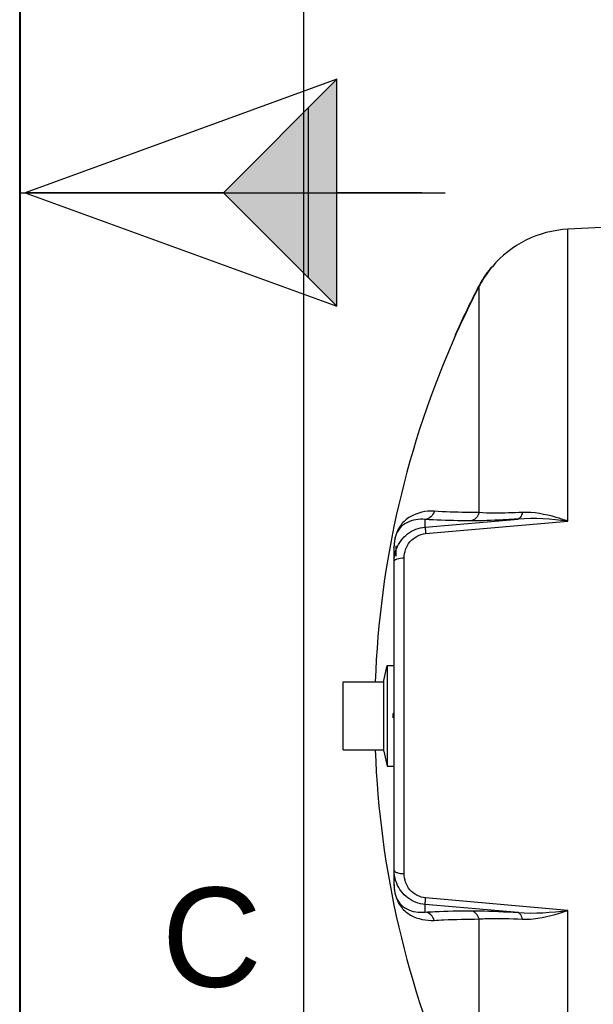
# Model space of a CAD drawing. Header units: millimetres. Extents: x 0 to 297, y 0 to 210.
# Tile 3 of 35: x 0 to 20, y 76 to 111. Entities that reach past the tile are written whole.
import ezdxf

# ---------------------------------------------------------------- set-up
doc = ezdxf.new("R2010")
doc.units = ezdxf.units.MM
doc.header["$LTSCALE"] = 16.335
doc.layers.get('0').update_dxf_attribs({"linetype": 'CONTINUOUS'})
doc.layers.add('08_SURFACES', color=7, linetype='CONTINUOUS')
doc.layers.add('AXES_REF', color=7, linetype='CONTINUOUS')
doc.styles.add('TEXTSTYLE_2', font='arial.ttf')

# ---------------------------------------------------------------- blocks, each defined once
blk = doc.blocks.new('MARGEA4_BL0', base_point=(148.514, 105.014))
at = {"color": 7, "linetype": 'Continuous'}
for p, q in [((0.014, 0.014), (0.014, 210.014)), ((0.014, 0.014), (0.014, 210.014)), ((0.014, 210.014), (0.014, 0.014)), ((10.014, 200.014), (10.014, 10.014)), ((0.014, 105.014), (15.014, 105.014))]:
    blk.add_line(p, q, dxfattribs=at)
at = {"color": 2, "linetype": 'Continuous', "style": 'TEXTSTYLE_2', "oblique": 0}
blk.add_text('C', height=3.5, dxfattribs=at).set_placement((5.014, 77.014))
blk = doc.blocks.new('REPERE_ORIENTATION_BL2', base_point=(7.192, 105.016))
at = {"color": 7, "linetype": 'Continuous'}
for p, q in [((11.192, 109.016), (0.192, 105.016)), ((7.192, 105.016), (11.192, 109.016)), ((11.192, 101.016), (11.192, 109.016)), ((10.192, 102.016), (10.192, 108.016)), ((0.192, 105.016), (11.192, 101.016)), ((7.192, 105.016), (0.192, 105.016)), ((7.192, 105.016), (11.192, 101.016)), ((14.192, 105.016), (11.192, 105.016))]:
    blk.add_line(p, q, dxfattribs=at)
blk.add_solid([(11.192, 109.016), (7.192, 105.016), (11.192, 101.016)], dxfattribs=at)

msp = doc.modelspace()

# ---------------------------------------------------------------- linework, layer by layer
at = {"color": 7, "linetype": 'Continuous'}
for p, q in [((0, 0), (0, 210)), ((21.09, 103.821), (19.345, 103.729)), ((13.215, 92.566), (13.215, 92.561)), ((13.215, 80.576), (13.215, 92.561)), ((13.29, 92.198), (13.29, 92.561)), ((11.415, 85.371), (11.415, 87.771)), ((11.415, 87.771), (12.854, 87.771)), ((12.854, 85.324), (12.854, 87.817)), ((13.185, 86.496), (13.185, 86.646)), ((13.215, 86.646), (13.185, 86.646)), ((13.215, 86.496), (13.185, 86.496)), ((11.415, 85.371), (12.854, 85.371))]:
    msp.add_line(p, q, dxfattribs=at)
at = {"color": 9, "linetype": 'Continuous'}
for p, q in [((19.345, 93.436), (19.345, 103.729)), ((14.31, 93.224), (17.588, 93.509)), ((14.31, 93.224), (14.31, 93.493)), ((14.323, 92.994), (19.345, 93.436)), ((13.207, 92.493), (13.207, 88.343)), ((13.57, 81.001), (13.57, 92.14)), ((13.207, 84.798), (13.207, 80.648)), ((14.31, 79.648), (14.31, 79.917)), ((17.588, 79.632), (14.31, 79.917)), ((19.345, 79.705), (14.323, 80.147)), ((19.345, 69.412), (19.345, 79.705))]:
    msp.add_line(p, q, dxfattribs=at)
for points in [[(13.207, 92.493), (13.208, 92.5), (13.21, 92.508), (13.211, 92.515), (13.212, 92.523), (13.213, 92.53), (13.214, 92.538), (13.214, 92.545), (13.215, 92.553), (13.215, 92.561)], [(13.207, 80.648), (13.208, 80.641), (13.21, 80.633), (13.211, 80.626), (13.212, 80.618), (13.213, 80.611), (13.214, 80.603), (13.214, 80.596), (13.215, 80.588), (13.215, 80.581)]]:
    msp.add_lwpolyline(points, dxfattribs=at)
at = {"color": 7, "linetype": 'Continuous'}
msp.add_arc((19.541, 99.984), 3.75, 93, 139.9831, dxfattribs=at)
at = {"color": 9, "linetype": 'Continuous'}
for centre, radius, start, end in [((15.076, 92.494), 1.869, 179.3314, 179.7882), ((15.227, 92.493), 2.021, 179.7858, 180.0012), ((15.012, 80.648), 1.805, 180.0152, 183.5561), ((15.301, 80.666), 2.095, 183.5424, 183.7874)]:
    msp.add_arc(centre, radius, start, end, dxfattribs=at)
for points, knots in [([(14.628, 93.784), (14.338, 93.802), (13.88, 93.707), (13.331, 93.235), (13.21, 92.792), (13.207, 92.516)], [0, 0, 0, 0, 0.410737, 0.610102, 1, 1, 1, 1]), ([(16.211, 93.736), (16.06, 93.737), (15.532, 93.744), (15.004, 93.76), (14.628, 93.784)], [0, 0, 0, 0, 0.286502, 1, 1, 1, 1]), ([(19.345, 93.436), (19.209, 93.482), (18.688, 93.646), (18.139, 93.76), (17.736, 93.741)], [0, 0, 0, 0, 0.262606, 1, 1, 1, 1]), ([(14.31, 93.493), (14.091, 93.517), (13.745, 93.467), (13.304, 93.131), (13.215, 92.783), (13.215, 92.566)], [0, 0, 0, 0, 0.407321, 0.599617, 1, 1, 1, 1]), ([(15.911, 93.444), (15.758, 93.446), (15.224, 93.453), (14.69, 93.469), (14.31, 93.493)], [0, 0, 0, 0, 0.286499, 1, 1, 1, 1]), ([(17.588, 93.509), (17.413, 93.498), (16.854, 93.466), (16.295, 93.441), (15.911, 93.444)], [0, 0, 0, 0, 0.314012, 1, 1, 1, 1]), ([(17.736, 93.741), (17.576, 93.733), (17.068, 93.714), (16.558, 93.705), (16.211, 93.736)], [0, 0, 0, 0, 0.31546, 1, 1, 1, 1]), ([(17.736, 93.741), (17.732, 93.711), (17.712, 93.622), (17.651, 93.519), (17.588, 93.509)], [0, 0, 0, 0, 0.324564, 1, 1, 1, 1]), ([(13.299, 92.463), (13.378, 92.666), (13.655, 93.039), (14.09, 93.205), (14.31, 93.224)], [0, 0, 0, 0, 0.496941, 1, 1, 1, 1]), ([(14.31, 93.224), (14.302, 93.203), (14.322, 93.123), (14.319, 93.048), (14.323, 92.994)], [0, 0, 0, 0, 0.292106, 1, 1, 1, 1]), ([(13.57, 92.14), (13.57, 92.34), (13.713, 92.762), (14.117, 92.975), (14.323, 92.994)], [0, 0, 0, 0, 0.491863, 1, 1, 1, 1]), ([(13.215, 92.017), (13.215, 92.026), (13.224, 92.049), (13.241, 92.063), (13.252, 92.07)], [0, 0, 0, 0, 0.432743, 1, 1, 1, 1]), ([(13.252, 92.07), (13.261, 92.077), (13.282, 92.088), (13.305, 92.098), (13.318, 92.102)], [0, 0, 0, 0, 0.45949, 1, 1, 1, 1]), ([(13.215, 81.124), (13.215, 81.115), (13.224, 81.093), (13.241, 81.078), (13.252, 81.071)], [0, 0, 0, 0, 0.432744, 1, 1, 1, 1]), ([(13.252, 81.071), (13.261, 81.064), (13.282, 81.053), (13.305, 81.043), (13.318, 81.039)], [0, 0, 0, 0, 0.459491, 1, 1, 1, 1]), ([(14.323, 80.147), (14.117, 80.166), (13.713, 80.379), (13.57, 80.801), (13.57, 81.001)], [0, 0, 0, 0, 0.508115, 1, 1, 1, 1]), ([(13.215, 80.576), (13.215, 80.359), (13.304, 80.011), (13.745, 79.674), (14.091, 79.624), (14.31, 79.648)], [0, 0, 0, 0, 0.400975, 0.593087, 1, 1, 1, 1]), ([(14.31, 79.917), (14.093, 79.935), (13.663, 80.099), (13.386, 80.463), (13.305, 80.663)], [0, 0, 0, 0, 0.503033, 1, 1, 1, 1]), ([(13.211, 80.528), (13.228, 80.272), (13.366, 79.866), (13.9, 79.429), (14.344, 79.339), (14.628, 79.357)], [0, 0, 0, 0, 0.37859, 0.580324, 1, 1, 1, 1]), ([(14.31, 79.917), (14.302, 79.938), (14.322, 80.018), (14.319, 80.093), (14.323, 80.147)], [0, 0, 0, 0, 0.292106, 1, 1, 1, 1]), ([(14.31, 79.648), (14.424, 79.655), (14.957, 79.683), (15.491, 79.693), (15.911, 79.697)], [0, 0, 0, 0, 0.213231, 1, 1, 1, 1]), ([(15.911, 79.697), (16.013, 79.698), (16.572, 79.691), (17.132, 79.661), (17.588, 79.632)], [0, 0, 0, 0, 0.182409, 1, 1, 1, 1]), ([(17.736, 79.4), (17.732, 79.43), (17.712, 79.519), (17.651, 79.622), (17.588, 79.632)], [0, 0, 0, 0, 0.324564, 1, 1, 1, 1]), ([(17.736, 79.4), (17.866, 79.394), (18.416, 79.418), (18.949, 79.571), (19.345, 79.705)], [0, 0, 0, 0, 0.237356, 1, 1, 1, 1]), ([(14.628, 79.357), (14.741, 79.364), (15.268, 79.392), (15.796, 79.402), (16.211, 79.405)], [0, 0, 0, 0, 0.213226, 1, 1, 1, 1]), ([(16.211, 79.405), (16.303, 79.413), (16.811, 79.439), (17.32, 79.421), (17.736, 79.4)], [0, 0, 0, 0, 0.181577, 1, 1, 1, 1])]:
    msp.add_open_spline(points, degree=3, knots=knots, dxfattribs=at)
for points in [[(14.628, 93.784), (14.597, 93.644), (14.453, 93.507), (14.31, 93.493)], [(16.211, 93.736), (16.183, 93.599), (16.049, 93.459), (15.911, 93.444)], [(19.345, 93.436), (18.763, 93.504), (18.173, 93.552), (17.588, 93.509)], [(13.215, 92.017), (13.215, 92.168), (13.244, 92.322), (13.299, 92.463)], [(13.318, 92.102), (13.398, 92.13), (13.485, 92.139), (13.57, 92.14)], [(13.305, 80.663), (13.246, 80.808), (13.215, 80.968), (13.215, 81.124)], [(13.318, 81.039), (13.398, 81.011), (13.485, 81.002), (13.57, 81.001)], [(14.628, 79.357), (14.597, 79.497), (14.453, 79.634), (14.31, 79.648)], [(16.211, 79.405), (16.183, 79.542), (16.049, 79.682), (15.911, 79.697)], [(17.588, 79.632), (18.173, 79.589), (18.763, 79.637), (19.345, 79.705)]]:
    msp.add_open_spline(points, degree=3, dxfattribs=at)
at = {"layer": '08_SURFACES', "color": 7, "linetype": 'Continuous'}
for p, q in [((16.621, 102.36), (16.589, 102.321)), ((16.648, 102.394), (16.621, 102.36)), ((16.669, 102.396), (16.65, 102.396)), ((15.403, 100.071), (15.369, 99.996)), ((15.399, 100.024), (15.402, 100.031)), ((15.402, 100.031), (15.405, 100.038)), ((15.409, 100.047), (15.414, 100.059)), ((15.414, 100.059), (15.42, 100.071)), ((15.37, 99.997), (15.369, 99.996)), ((15.386, 99.996), (15.369, 99.996))]:
    msp.add_line(p, q, dxfattribs=at)
at = {"layer": '08_SURFACES', "color": 9, "linetype": 'Continuous'}
for p, q in [((16.589, 102.321), (16.608, 102.321)), ((16.211, 93.736), (16.211, 101.708)), ((15.403, 100.071), (15.42, 100.071)), ((16.211, 71.433), (16.211, 79.405))]:
    msp.add_line(p, q, dxfattribs=at)
at = {"layer": '08_SURFACES', "color": 7, "linetype": 'Continuous'}
for points in [[(15.374, 100.005), (15.371, 100), (15.37, 99.997)], [(15.403, 100.071), (15.397, 100.057), (15.391, 100.044), (15.386, 100.032), (15.381, 100.021), (15.377, 100.012)], [(15.387, 99.997), (15.39, 100.005), (15.393, 100.011), (15.396, 100.018), (15.4, 100.027), (15.404, 100.037), (15.409, 100.047)], [(15.386, 99.996), (15.386, 99.996), (15.387, 99.997)]]:
    msp.add_lwpolyline(points, dxfattribs=at)
for centre, radius, start, end in [((19.547, 99.98), 3.757, 141.4697, 151.3774), ((19.541, 99.984), 3.765, 146.1065, 146.5002), ((19.54, 99.984), 3.764, 144.628, 146.1065), ((19.542, 99.984), 3.766, 144.1711, 144.6281), ((19.542, 99.983), 3.766, 142.5148, 144.1711), ((19.541, 99.984), 3.764, 141.9707, 142.5147), ((19.539, 99.985), 3.763, 141.6419, 141.9707), ((19.541, 99.984), 3.765, 150.8435, 152.4482), ((19.54, 99.984), 3.749, 151.3864, 152.6281), ((19.542, 99.983), 3.766, 150.3671, 150.8436), ((19.541, 99.984), 3.765, 148.7001, 150.3671), ((19.54, 99.984), 3.764, 148.1844, 148.6999), ((19.541, 99.984), 3.765, 146.5003, 148.1843), ((45.45, 86.571), 32.94, 152.6282, 155.8054), ((45.45, 86.571), 32.925, 152.6282, 155.7937), ((19.539, 99.985), 3.763, 152.4483, 152.6282), ((45.45, 86.571), 32.925, 155.9368, 177.9113), ((45.45, 86.571), 32.925, 182.0887, 204.0632)]:
    msp.add_arc(centre, radius, start, end, dxfattribs=at)
msp.add_open_spline([(16.608, 102.321), (16.622, 102.338), (16.627, 102.344), (16.67, 102.397), (16.665, 102.391)], degree=3, knots=[0, 0, 0, 0, 0.740396, 1, 1, 1, 1], dxfattribs=at)
at = {"layer": 'AXES_REF', "color": 7, "linetype": 'Continuous'}
for p, q in [((12.854, 87.817), (12.971, 88.343)), ((12.971, 88.343), (12.971, 84.798)), ((12.971, 88.343), (13.215, 88.343)), ((12.854, 85.324), (12.971, 84.798)), ((12.971, 84.798), (13.215, 84.798))]:
    msp.add_line(p, q, dxfattribs=at)

# ---------------------------------------------------------------- block references
at = {"color": 2, "linetype": 'Continuous'}
for name, p in [('MARGEA4_BL0', (148.514, 105.014)), ('REPERE_ORIENTATION_BL2', (7.192, 105.016))]:
    msp.add_blockref(name, p, dxfattribs=at)

doc.saveas('drawing.dxf')
